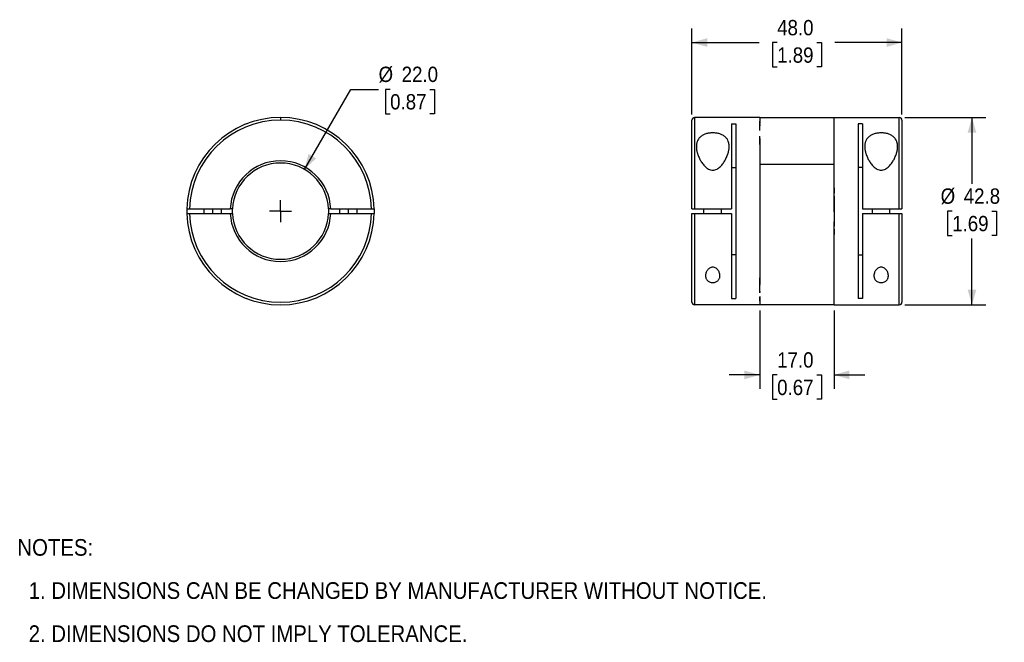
# Model space of a CAD drawing. Header units: millimetres. Extents: x 6 to 432, y 0 to 272.
# Tile 1 of 3: x 10 to 235, y 12 to 154. Entities that reach past the tile are written whole.
import ezdxf

# ---------------------------------------------------------------- set-up
doc = ezdxf.new("R2010")
doc.units = ezdxf.units.MM
doc.linetypes.add('SLD-Center', pattern=[19.05, 15.24, -1.27, 1.27, -1.27])
doc.linetypes.add('SLD-Solid', pattern=[0])
doc.layers.add('CENTER', color=40, linetype='SLD-Center')
doc.layers.add('DIMENSIONS', color=140, linetype='SLD-Solid', lineweight=25)
doc.layers.add('TEXT', color=140, linetype='SLD-Solid', lineweight=25)
doc.styles.add('SLDTEXTSTYLE0', font='GOTHIC.TTF', dxfattribs={"width": 0.913})
doc.dimstyles.new('SLDDIMSTYLE0', dxfattribs={"dimtxt": 3.5, "dimasz": 3.5, "dimexe": 0, "dimexo": 0.0625, "dimgap": 0.875, "dimtad": 0, "dimtih": 1, "dimtoh": 1, "dimdec": 1, "dimrnd": 1e-09, "dimzin": 4, "dimdsep": 46, "dimtxsty": 'SLDTEXTSTYLE0', "dimsah": 1, "dimcen": 0, "dimadec": 0, "dimazin": 1, "dimtfac": 1, "dimtdec": 1, "dimtofl": 0, "dimtmove": 0, "dimatfit": 3, "dimfxl": 0, "dimfrac": 2, "dimtolj": 1, "dimtzin": 12, "dimarcsym": 0})
doc.dimstyles.new('SLDDIMSTYLE1', dxfattribs={"dimtxt": 3.5, "dimasz": 3.5, "dimexe": 0, "dimexo": 0.0625, "dimgap": 0.875, "dimtad": 0, "dimtih": 1, "dimtoh": 1, "dimdec": 1, "dimrnd": 1e-09, "dimzin": 4, "dimdsep": 46, "dimtxsty": 'SLDTEXTSTYLE0', "dimsah": 1, "dimcen": 0.09, "dimadec": 0, "dimazin": 1, "dimtfac": 1, "dimtdec": 1, "dimtmove": 0, "dimatfit": 0, "dimfxl": 0, "dimfrac": 2, "dimtolj": 1, "dimtzin": 12, "dimarcsym": 0})
doc.dimstyles.new('SLDDIMSTYLE2', dxfattribs={"dimtxt": 3.5, "dimasz": 3.5, "dimexe": 0, "dimexo": 0.0625, "dimgap": 0.875, "dimtad": 0, "dimtih": 1, "dimtoh": 1, "dimdec": 1, "dimrnd": 1e-09, "dimzin": 4, "dimdsep": 46, "dimtxsty": 'SLDTEXTSTYLE0', "dimsah": 1, "dimcen": 0.09, "dimadec": 0, "dimazin": 1, "dimtfac": 1, "dimtdec": 1, "dimtofl": 0, "dimtmove": 0, "dimatfit": 3, "dimfxl": 0, "dimfrac": 2, "dimtolj": 1, "dimtzin": 12, "dimarcsym": 0})
doc.dimstyles.new('SLDDIMSTYLE3', dxfattribs={"dimtxt": 3.5, "dimasz": 3.5, "dimexe": 0, "dimexo": 0.0625, "dimgap": 0.875, "dimtad": 0, "dimtih": 1, "dimtoh": 1, "dimdec": 1, "dimrnd": 1e-09, "dimzin": 12, "dimdsep": 46, "dimtxsty": 'SLDTEXTSTYLE0', "dimsah": 1, "dimcen": 0.09, "dimadec": 0, "dimazin": 3, "dimtfac": 1, "dimtdec": 1, "dimtofl": 0, "dimtmove": 0, "dimatfit": 3, "dimfxl": 0, "dimfrac": 2, "dimtolj": 1, "dimtzin": 12, "dimarcsym": 0})

# ---------------------------------------------------------------- blocks, each defined once
blk = doc.blocks.new('SW_NOTE_0_4')
at = {"layer": 'TEXT', "color": 0, "char_height": 3.81, "attachment_point": 1, "style": 'SLDTEXTSTYLE0'}
for s, insert in [('NOTES:', (0, 4.87)), ('  1. DIMENSIONS CAN BE CHANGED BY MANUFACTURER WITHOUT NOTICE.', (0, -4.99)), ('  2. DIMENSIONS DO NOT IMPLY TOLERANCE.', (0, -14.84))]:
    blk.add_mtext(s, dxfattribs=dict(at, insert=insert))
blk = doc.blocks.new('_D')
at = {"layer": 'DIMENSIONS'}
for p, q in [((74.91, 119.77), (85.47, 138.06)), ((85.47, 138.06), (91.82, 138.06)), ((94.46, 138.06), (93.4, 138.06)), ((93.4, 138.06), (93.4, 132.51)), ((103.51, 138.06), (104.58, 138.06)), ((104.58, 138.06), (104.58, 132.51)), ((93.4, 132.51), (94.46, 132.51)), ((104.58, 132.51), (103.51, 132.51))]:
    blk.add_line(p, q, dxfattribs=at)
blk.add_solid([(74.91, 119.77), (77.53, 122.3), (75.8, 123.3)], dxfattribs=at)
at = {"layer": 'DIMENSIONS', "char_height": 3.5, "attachment_point": 1, "style": 'SLDTEXTSTYLE0'}
for s, insert in [('%%c', (91.82, 143.25)), ('22.0', (97.1, 143.25)), ('0.87', (94.46, 136.98))]:
    blk.add_mtext(s, dxfattribs=dict(at, insert=insert))
blk = doc.blocks.new('SW_CENTERMARKSYMBOL_0')
at = {"layer": 'CENTER', "color": 0}
for q in [(0, 2.54), (-2.54, 0), (0, -2.54), (2.54, 0)]:
    blk.add_line((0, 0), q, dxfattribs=at)
blk = doc.blocks.new('_D_1')
at = {"layer": 'DIMENSIONS'}
for p, q in [((178.96, 87.57), (178.96, 69.67)), ((195.96, 87.57), (195.96, 69.67)), ((178.96, 72.84), (171.96, 72.84)), ((182.93, 72.82), (181.87, 72.82)), ((181.87, 72.82), (181.87, 67.26)), ((191.98, 72.82), (193.05, 72.82)), ((193.05, 72.82), (193.05, 67.26)), ((195.96, 72.84), (202.96, 72.84)), ((181.87, 67.26), (182.93, 67.26)), ((193.05, 67.26), (191.98, 67.26))]:
    blk.add_line(p, q, dxfattribs=at)
for points in [[(178.96, 72.84), (175.46, 73.84), (175.46, 71.84)], [(195.96, 72.84), (199.46, 71.84), (199.46, 73.84)]]:
    blk.add_solid(points, dxfattribs=at)
at = {"layer": 'DIMENSIONS', "char_height": 3.5, "attachment_point": 1, "style": 'SLDTEXTSTYLE0'}
for s, insert in [('17.0', (182.93, 78)), ('0.67', (182.93, 71.73))]:
    blk.add_mtext(s, dxfattribs=dict(at, insert=insert))
blk = doc.blocks.new('_D_2')
at = {"layer": 'DIMENSIONS'}
for p, q in [((163.46, 132.31), (163.46, 151.94)), ((211.46, 132.31), (211.46, 151.94)), ((163.46, 148.76), (178.8, 148.76)), ((182.93, 148.74), (181.87, 148.74)), ((181.87, 148.74), (181.87, 143.18)), ((191.98, 148.74), (193.05, 148.74)), ((193.05, 148.74), (193.05, 143.18)), ((211.46, 148.76), (196.12, 148.76)), ((181.87, 143.18), (182.93, 143.18)), ((193.05, 143.18), (191.98, 143.18))]:
    blk.add_line(p, q, dxfattribs=at)
for points in [[(163.46, 148.76), (166.96, 147.76), (166.96, 149.76)], [(211.46, 148.76), (207.96, 149.76), (207.96, 147.76)]]:
    blk.add_solid(points, dxfattribs=at)
at = {"layer": 'DIMENSIONS', "char_height": 3.5, "attachment_point": 1, "style": 'SLDTEXTSTYLE0'}
for s, insert in [('48.0', (182.93, 153.92)), ('1.89', (182.93, 147.65))]:
    blk.add_mtext(s, dxfattribs=dict(at, insert=insert))
blk = doc.blocks.new('_D_3')
at = {"layer": 'DIMENSIONS'}
for p, q in [((212.13, 131.64), (230.64, 131.64)), ((227.47, 131.64), (227.47, 116.51)), ((222.94, 110.24), (221.87, 110.24)), ((221.87, 110.24), (221.87, 104.69)), ((231.99, 110.24), (233.06, 110.24)), ((233.06, 110.24), (233.06, 104.69)), ((221.87, 104.69), (222.94, 104.69)), ((227.47, 88.84), (227.47, 103.98)), ((233.06, 104.69), (231.99, 104.69)), ((212.13, 88.84), (230.64, 88.84))]:
    blk.add_line(p, q, dxfattribs=at)
for points in [[(227.47, 131.64), (226.47, 128.14), (228.47, 128.14)], [(227.47, 88.84), (228.47, 92.34), (226.47, 92.34)]]:
    blk.add_solid(points, dxfattribs=at)
at = {"layer": 'DIMENSIONS', "char_height": 3.5, "attachment_point": 1, "style": 'SLDTEXTSTYLE0'}
for s, insert in [('%%c', (220.3, 115.43)), ('42.8', (225.58, 115.43)), ('1.69', (222.94, 109.16))]:
    blk.add_mtext(s, dxfattribs=dict(at, insert=insert))

msp = doc.modelspace()

# ---------------------------------------------------------------- linework, layer by layer
for p, q in [((69.41, 131.64), (69.41, 131.04)), ((163.46, 110.74), (163.46, 131.04)), ((164.06, 131.64), (164.06, 110.74)), ((178.96, 131.64), (164.06, 131.64)), ((178.96, 131.64), (178.96, 130.24)), ((195.96, 131.59), (178.96, 131.59)), ((195.96, 113.63), (195.96, 131.64)), ((195.96, 131.64), (210.86, 131.64)), ((210.86, 110.74), (210.86, 131.64)), ((211.46, 131.04), (211.46, 110.74)), ((61.66, 130.19), (61.78, 130.24)), ((172.46, 130.19), (173.46, 130.19)), ((172.46, 130.19), (172.46, 110.74)), ((173.46, 130.19), (173.46, 90.3)), ((178.96, 130.06), (179, 129.75)), ((179, 128.83), (178.99, 128.87)), ((179, 128.64), (179, 128.83)), ((202.46, 130.19), (201.46, 130.19)), ((201.46, 130.19), (201.46, 90.3)), ((202.46, 130.19), (202.46, 110.74)), ((178.99, 127.02), (178.96, 127.14)), ((178.96, 126.85), (178.96, 93.64)), ((172.46, 120.23), (173.46, 120.23)), ((195.96, 120.92), (178.96, 120.92)), ((202.46, 120.23), (201.46, 120.23)), ((195.96, 115.14), (195.95, 115.06)), ((195.91, 112.68), (195.91, 110.05)), ((195.95, 113.17), (195.93, 113.09)), ((48.62, 110.74), (57.92, 110.74)), ((51.91, 110.74), (51.91, 109.74)), ((53.91, 109.74), (53.91, 110.74)), ((55.91, 109.74), (55.91, 110.74)), ((58.42, 110.74), (57.92, 110.74)), ((58.41, 110.24), (58.42, 110.74)), ((80.9, 110.74), (80.4, 110.74)), ((80.4, 110.74), (80.41, 110.24)), ((80.9, 110.74), (90.21, 110.74)), ((82.91, 110.74), (82.91, 109.74)), ((84.91, 109.74), (84.91, 110.74)), ((86.91, 109.74), (86.91, 110.74)), ((164.06, 110.74), (172.46, 110.74)), ((166.21, 109.74), (166.21, 110.74)), ((170.21, 109.74), (170.21, 110.74)), ((195.93, 110.44), (195.91, 110.44)), ((195.93, 110.44), (195.93, 110.05)), ((202.46, 110.74), (210.86, 110.74)), ((204.71, 109.74), (204.71, 110.74)), ((208.71, 109.74), (208.71, 110.74)), ((48.62, 109.74), (57.92, 109.74)), ((57.92, 109.74), (58.42, 109.74)), ((58.42, 109.74), (58.41, 110.24)), ((80.41, 110.24), (80.4, 109.74)), ((80.4, 109.74), (80.9, 109.74)), ((80.9, 109.74), (90.21, 109.74)), ((163.46, 89.44), (163.46, 109.74)), ((164.06, 109.74), (164.06, 88.84)), ((164.06, 109.74), (172.46, 109.74)), ((172.46, 109.74), (172.46, 90.3)), ((195.93, 110.05), (195.91, 110.05)), ((202.46, 109.74), (202.46, 90.3)), ((202.46, 109.74), (210.86, 109.74)), ((210.86, 88.84), (210.86, 109.74)), ((211.46, 109.74), (211.46, 89.44)), ((195.95, 107.32), (195.93, 107.4)), ((195.96, 88.84), (195.96, 106.85)), ((195.95, 105.43), (195.96, 105.34)), ((173.46, 100.26), (172.46, 100.26)), ((201.46, 100.26), (202.46, 100.26)), ((178.99, 93.47), (178.96, 93.35)), ((61.78, 90.25), (61.62, 90.32)), ((172.46, 90.3), (173.46, 90.3)), ((178.96, 90.25), (178.96, 88.84)), ((179, 91.85), (178.99, 91.81)), ((178.99, 91.61), (178.99, 91.81)), ((179, 91.66), (178.99, 91.61)), ((179, 91.66), (179, 91.85)), ((202.46, 90.3), (201.46, 90.3)), ((178.96, 88.84), (164.06, 88.84)), ((178.96, 88.89), (195.96, 88.89)), ((195.96, 88.84), (210.86, 88.84))]:
    msp.add_line(p, q)
at = {"flags": 128}
for points in [[(179, 129.77), (178.99, 129.85), (178.96, 130.24)], [(48.02, 110.74), (48.01, 110.24), (48.02, 109.74)], [(90.81, 110.74), (90.81, 110.24), (90.81, 109.74)], [(179, 90.72), (178.99, 90.64), (178.96, 90.25)]]:
    msp.add_lwpolyline(points, dxfattribs=at)
for centre, radius, start, end in [((69.41, 110.24), 21.4, 90, 178.6612), ((69.41, 110.24), 20.8, 90, 178.6226), ((69.41, 110.24), 21.4, 1.3388, 90), ((69.41, 110.24), 20.8, 1.3774, 90), ((164.06, 131.04), 0.6, 90, 180), ((210.86, 131.04), 0.6, 0, 90), ((69.41, 110.24), 11.5, 2.4919, 177.5081), ((69.41, 110.24), 11, 2.6053, 177.3947), ((69.41, 110.24), 21.4, 181.3388, 270), ((69.41, 110.24), 20.8, 181.3774, 358.6226), ((69.41, 110.24), 11.5, 182.4919, 357.5081), ((69.41, 110.24), 11, 182.6053, 357.3947), ((69.41, 110.24), 21.4, 270, 358.6612), ((164.06, 89.44), 0.6, 180, 270), ((210.86, 89.44), 0.6, 270, 0)]:
    msp.add_arc(centre, radius, start, end)
for points in [[(178.97, 130.66), (178.96, 130.71), (178.96, 130.76), (178.96, 130.81)], [(178.96, 130.06), (178.96, 130.12), (178.96, 130.18), (178.96, 130.24)], [(178.96, 126.85), (178.96, 126.95), (178.96, 127.05), (178.96, 127.14)], [(178.96, 125.48), (178.96, 125.61), (178.96, 125.74), (178.97, 125.87)], [(195.96, 115.58), (195.96, 115.4), (195.95, 115.22), (195.95, 115.03)], [(195.96, 113.63), (195.96, 113.48), (195.96, 113.32), (195.95, 113.17)], [(195.95, 107.32), (195.96, 107.17), (195.96, 107.01), (195.96, 106.85)], [(195.95, 105.45), (195.95, 105.27), (195.96, 105.09), (195.96, 104.91)], [(178.97, 94.62), (178.96, 94.75), (178.96, 94.88), (178.96, 95.01)], [(178.96, 93.35), (178.96, 93.44), (178.96, 93.54), (178.96, 93.64)], [(178.96, 89.67), (178.96, 89.72), (178.96, 89.78), (178.97, 89.83)]]:
    msp.add_open_spline(points, degree=3)
for points, knots in [([(179, 129.83), (179, 129.88), (179, 129.98), (179, 130.13), (178.99, 130.3), (178.98, 130.45), (178.97, 130.57), (178.97, 130.63), (178.97, 130.66)], [0, 0, 0, 0, 0.152025, 0.319274, 0.500001, 0.749892, 0.887998, 1, 1, 1, 1]), ([(178.99, 128.87), (178.99, 128.95), (178.99, 129.09), (178.99, 129.3), (178.98, 129.51), (178.98, 129.7), (178.97, 129.89), (178.97, 130.01), (178.96, 130.06)], [0, 0, 0, 0, 0.1651432, 0.3308934, 0.4972523, 0.6642219, 0.8318039, 1, 1, 1, 1]), ([(171.96, 125), (171.96, 125.06), (171.95, 125.19), (171.94, 125.37), (171.92, 125.55), (171.89, 125.71), (171.85, 125.88), (171.81, 126.03), (171.71, 126.32), (171.5, 126.73), (171.08, 127.21), (170.52, 127.61), (169.82, 127.91), (169.04, 128.09), (168.21, 128.15), (167.38, 128.09), (166.59, 127.91), (165.89, 127.61), (165.33, 127.21), (164.92, 126.72), (164.69, 126.29), (164.57, 125.91), (164.51, 125.63), (164.46, 125.32), (164.46, 125.11), (164.46, 125)], [0, 0, 0, 0, 0.0191863, 0.0379189, 0.0562016, 0.074038, 0.0914323, 0.1083889, 0.1249125, 0.1895712, 0.2499221, 0.315902, 0.3787844, 0.4396458, 0.4996718, 0.5598896, 0.6209413, 0.6840248, 0.7502279, 0.8105665, 0.8752208, 0.9043895, 0.9348938, 0.9667571, 1, 1, 1, 1]), ([(178.97, 125.87), (178.97, 125.93), (178.97, 126.07), (178.98, 126.33), (178.99, 126.66), (179, 127.04), (179, 127.28), (179, 127.4)], [0, 0, 0, 0, 0.117097, 0.25011, 0.500004, 0.750969, 1, 1, 1, 1]), ([(210.46, 125), (210.46, 125.06), (210.45, 125.19), (210.44, 125.37), (210.42, 125.54), (210.39, 125.71), (210.35, 125.88), (210.31, 126.03), (210.21, 126.32), (210, 126.72), (209.58, 127.21), (209.03, 127.61), (208.33, 127.91), (207.55, 128.09), (206.72, 128.15), (205.89, 128.09), (205.1, 127.91), (204.39, 127.61), (203.84, 127.21), (203.42, 126.73), (203.19, 126.29), (203.07, 125.92), (203.01, 125.63), (202.96, 125.32), (202.96, 125.11), (202.96, 125)], [0, 0, 0, 0, 0.019162, 0.037871, 0.056131, 0.073947, 0.09132, 0.108258, 0.124763, 0.189366, 0.249666, 0.315593, 0.378424, 0.439233, 0.499199, 0.559444, 0.620514, 0.68361, 0.749822, 0.810182, 0.874856, 0.904105, 0.934697, 0.966655, 1, 1, 1, 1]), ([(164.46, 125), (164.46, 124.94), (164.46, 124.82), (164.47, 124.62), (164.49, 124.42), (164.53, 124.2), (164.57, 123.97), (164.63, 123.72), (164.7, 123.46), (164.81, 123.12), (164.97, 122.71), (165.16, 122.28), (165.43, 121.76), (165.83, 121.14), (166.34, 120.53), (166.83, 120.1), (167.25, 119.83), (167.71, 119.64), (168.21, 119.57), (168.72, 119.64), (169.18, 119.83), (169.6, 120.11), (170.08, 120.53), (170.59, 121.14), (170.98, 121.76), (171.25, 122.28), (171.45, 122.71), (171.61, 123.12), (171.74, 123.52), (171.83, 123.9), (171.91, 124.3), (171.95, 124.67), (171.96, 124.89), (171.96, 125)], [0, 0, 0, 0, 0.01515, 0.031197, 0.048142, 0.065989, 0.084737, 0.104388, 0.124943, 0.147885, 0.187077, 0.222626, 0.249727, 0.312149, 0.374862, 0.408398, 0.437658, 0.470375, 0.50044, 0.530425, 0.563114, 0.592305, 0.625759, 0.688313, 0.750423, 0.777446, 0.812875, 0.852162, 0.875134, 0.910486, 0.943076, 0.972912, 1, 1, 1, 1]), ([(202.96, 125), (202.96, 124.94), (202.96, 124.82), (202.97, 124.62), (202.99, 124.42), (203.03, 124.2), (203.07, 123.97), (203.13, 123.73), (203.2, 123.46), (203.31, 123.12), (203.47, 122.71), (203.66, 122.28), (203.93, 121.76), (204.32, 121.14), (204.83, 120.53), (205.32, 120.11), (205.74, 119.83), (206.2, 119.64), (206.71, 119.57), (207.22, 119.64), (207.68, 119.83), (208.1, 120.11), (208.58, 120.53), (209.09, 121.15), (209.48, 121.77), (209.75, 122.28), (209.95, 122.71), (210.11, 123.12), (210.24, 123.53), (210.33, 123.9), (210.41, 124.3), (210.45, 124.67), (210.46, 124.89), (210.46, 125)], [0, 0, 0, 0, 0.015125, 0.031142, 0.048053, 0.06586, 0.084563, 0.104164, 0.124664, 0.147734, 0.187275, 0.222576, 0.249535, 0.311645, 0.374456, 0.408017, 0.437297, 0.470098, 0.500217, 0.530243, 0.562969, 0.5922, 0.625708, 0.688289, 0.750597, 0.777643, 0.813167, 0.852203, 0.875202, 0.910531, 0.943103, 0.972923, 1, 1, 1, 1]), ([(195.95, 115.03), (195.95, 114.94), (195.94, 114.75), (195.93, 114.36), (195.92, 113.86), (195.91, 113.27), (195.91, 112.87), (195.91, 112.68)], [0, 0, 0, 0, 0.117097, 0.25011, 0.500004, 0.750969, 1, 1, 1, 1]), ([(195.95, 113.17), (195.95, 113.01), (195.94, 112.71), (195.94, 112.25), (195.93, 111.8), (195.93, 111.35), (195.93, 110.89), (195.93, 110.59), (195.93, 110.44)], [0, 0, 0, 0, 0.168196, 0.335778, 0.502748, 0.669107, 0.834857, 1, 1, 1, 1]), ([(48.02, 110.74), (48.02, 110.74), (48.02, 110.74), (48.04, 110.74), (48.06, 110.74), (48.1, 110.74), (48.15, 110.74), (48.22, 110.74), (48.3, 110.74), (48.4, 110.74), (48.5, 110.74), (48.58, 110.74), (48.62, 110.74)], [0, 0, 0, 0, 0.078647, 0.1620407, 0.2501807, 0.3430667, 0.4406981, 0.5430739, 0.6501932, 0.7620549, 0.8786576, 1, 1, 1, 1]), ([(90.21, 110.74), (90.23, 110.74), (90.28, 110.74), (90.36, 110.74), (90.42, 110.74), (90.49, 110.74), (90.55, 110.74), (90.6, 110.74), (90.65, 110.74), (90.69, 110.74), (90.72, 110.74), (90.75, 110.74), (90.77, 110.74), (90.79, 110.74), (90.8, 110.74), (90.8, 110.74), (90.81, 110.74), (90.81, 110.74)], [0, 0, 0, 0, 0.081442, 0.160773, 0.237994, 0.313105, 0.386104, 0.456993, 0.525771, 0.592438, 0.656994, 0.719439, 0.779773, 0.837996, 0.894108, 0.948109, 1, 1, 1, 1]), ([(163.46, 110.74), (163.46, 110.74), (163.46, 110.74), (163.47, 110.74), (163.5, 110.74), (163.53, 110.74), (163.56, 110.74), (163.6, 110.74), (163.65, 110.74), (163.7, 110.74), (163.75, 110.74), (163.8, 110.74), (163.85, 110.74), (163.91, 110.74), (163.96, 110.74), (164.01, 110.74), (164.04, 110.74), (164.06, 110.74)], [0, 0, 0, 0, 0.081442, 0.160773, 0.237994, 0.313105, 0.386104, 0.456993, 0.525771, 0.592438, 0.656994, 0.719439, 0.779773, 0.837996, 0.894108, 0.948109, 1, 1, 1, 1]), ([(210.86, 110.74), (210.88, 110.74), (210.93, 110.74), (211.01, 110.74), (211.09, 110.74), (211.17, 110.74), (211.24, 110.74), (211.31, 110.74), (211.37, 110.74), (211.42, 110.74), (211.45, 110.74), (211.46, 110.74), (211.46, 110.74)], [0, 0, 0, 0, 0.078647, 0.162041, 0.250181, 0.343067, 0.440698, 0.543074, 0.650193, 0.762055, 0.878658, 1, 1, 1, 1]), ([(48.02, 109.74), (48.02, 109.74), (48.02, 109.74), (48.04, 109.74), (48.07, 109.74), (48.12, 109.74), (48.19, 109.74), (48.28, 109.74), (48.39, 109.74), (48.5, 109.74), (48.58, 109.74), (48.62, 109.74)], [0, 0, 0, 0, 0.082256, 0.165087, 0.249909, 0.374341, 0.500282, 0.623239, 0.750655, 0.875402, 1, 1, 1, 1]), ([(90.21, 109.74), (90.23, 109.74), (90.28, 109.74), (90.36, 109.74), (90.45, 109.74), (90.54, 109.74), (90.63, 109.74), (90.71, 109.74), (90.76, 109.74), (90.8, 109.74), (90.8, 109.74), (90.81, 109.74)], [0, 0, 0, 0, 0.0822149, 0.16495, 0.2496124, 0.3739956, 0.5000122, 0.6231258, 0.7504294, 0.8751588, 1, 1, 1, 1]), ([(163.46, 109.74), (163.46, 109.74), (163.46, 109.74), (163.48, 109.74), (163.51, 109.74), (163.56, 109.74), (163.63, 109.74), (163.72, 109.74), (163.83, 109.74), (163.94, 109.74), (164.02, 109.74), (164.06, 109.74)], [0, 0, 0, 0, 0.0822149, 0.16495, 0.2496124, 0.3739956, 0.5000122, 0.6231258, 0.7504294, 0.8751588, 1, 1, 1, 1]), ([(195.93, 110.05), (195.93, 109.9), (195.93, 109.6), (195.93, 109.14), (195.93, 108.69), (195.94, 108.23), (195.94, 107.78), (195.95, 107.47), (195.95, 107.32)], [0, 0, 0, 0, 0.165143, 0.330893, 0.497252, 0.664222, 0.831804, 1, 1, 1, 1]), ([(210.86, 109.74), (210.88, 109.74), (210.94, 109.74), (211.01, 109.74), (211.1, 109.74), (211.19, 109.74), (211.28, 109.74), (211.36, 109.74), (211.41, 109.74), (211.45, 109.74), (211.46, 109.74), (211.46, 109.74)], [0, 0, 0, 0, 0.082256, 0.165087, 0.249909, 0.374341, 0.500282, 0.623239, 0.750655, 0.875402, 1, 1, 1, 1]), ([(195.91, 107.81), (195.91, 107.69), (195.91, 107.44), (195.92, 107.04), (195.92, 106.57), (195.93, 106.13), (195.94, 105.74), (195.95, 105.54), (195.95, 105.45)], [0, 0, 0, 0, 0.152025, 0.319274, 0.500001, 0.749892, 0.887998, 1, 1, 1, 1]), ([(195.96, 99.27), (195.96, 99.27), (195.95, 99.28), (195.92, 99.3), (195.92, 99.3)], [0, 0, 0, 0, 0.7357271, 1, 1, 1, 1]), ([(169.86, 95.49), (169.86, 95.53), (169.85, 95.63), (169.83, 95.8), (169.8, 95.96), (169.71, 96.26), (169.56, 96.6), (169.3, 96.92), (169.12, 97.09), (168.91, 97.25), (168.62, 97.4), (168.21, 97.47), (167.8, 97.4), (167.45, 97.22), (167.16, 96.97), (166.95, 96.71), (166.77, 96.41), (166.68, 96.18), (166.61, 95.96), (166.58, 95.8), (166.56, 95.63), (166.56, 95.53), (166.56, 95.49)], [0, 0, 0, 0, 0.027939, 0.062498, 0.104782, 0.124616, 0.249413, 0.312014, 0.344568, 0.374751, 0.441047, 0.50001, 0.558954, 0.625259, 0.682349, 0.750391, 0.805377, 0.875188, 0.895118, 0.937576, 0.972089, 1, 1, 1, 1]), ([(208.36, 95.49), (208.36, 95.53), (208.35, 95.63), (208.33, 95.81), (208.3, 95.96), (208.24, 96.18), (208.14, 96.41), (207.97, 96.71), (207.75, 96.97), (207.46, 97.22), (207.12, 97.4), (206.71, 97.47), (206.3, 97.4), (205.95, 97.22), (205.66, 96.97), (205.45, 96.71), (205.27, 96.41), (205.18, 96.18), (205.11, 95.96), (205.08, 95.81), (205.06, 95.64), (205.06, 95.53), (205.06, 95.49)], [0, 0, 0, 0, 0.027751, 0.062438, 0.10529, 0.124927, 0.194632, 0.249567, 0.317692, 0.374853, 0.44104, 0.499908, 0.558797, 0.62501, 0.682061, 0.750047, 0.805009, 0.874732, 0.894779, 0.937176, 0.972055, 1, 1, 1, 1]), ([(166.56, 95.49), (166.56, 95.45), (166.56, 95.37), (166.57, 95.25), (166.59, 95.14), (166.62, 95.04), (166.67, 94.88), (166.76, 94.68), (166.99, 94.37), (167.35, 94.1), (167.82, 93.96), (168.2, 93.92), (168.59, 93.96), (169.06, 94.1), (169.42, 94.36), (169.65, 94.68), (169.76, 94.9), (169.82, 95.11), (169.85, 95.29), (169.86, 95.42), (169.86, 95.49)], [0, 0, 0, 0, 0.027976, 0.054444, 0.079407, 0.102868, 0.124833, 0.190683, 0.249889, 0.374438, 0.438342, 0.499546, 0.560906, 0.624966, 0.749448, 0.80861, 0.874416, 0.912059, 0.953914, 1, 1, 1, 1]), ([(179, 93.09), (179, 93.16), (179, 93.32), (179, 93.56), (178.99, 93.86), (178.98, 94.16), (178.97, 94.42), (178.97, 94.56), (178.97, 94.62)], [0, 0, 0, 0, 0.151901, 0.319211, 0.500001, 0.749892, 0.888209, 1, 1, 1, 1]), ([(205.06, 95.49), (205.06, 95.45), (205.06, 95.37), (205.07, 95.25), (205.09, 95.14), (205.12, 95.04), (205.17, 94.88), (205.26, 94.68), (205.49, 94.37), (205.85, 94.1), (206.32, 93.96), (206.71, 93.92), (207.09, 93.96), (207.57, 94.1), (207.92, 94.37), (208.15, 94.68), (208.26, 94.9), (208.32, 95.11), (208.35, 95.29), (208.36, 95.42), (208.36, 95.49)], [0, 0, 0, 0, 0.027933, 0.054361, 0.079288, 0.102717, 0.124653, 0.19057, 0.24983, 0.374516, 0.43848, 0.499743, 0.561162, 0.625296, 0.749912, 0.809129, 0.875009, 0.912487, 0.954145, 1, 1, 1, 1]), ([(178.99, 91.81), (178.99, 91.89), (178.99, 92.04), (178.99, 92.29), (178.98, 92.54), (178.98, 92.8), (178.97, 93.07), (178.97, 93.25), (178.96, 93.35)], [0, 0, 0, 0, 0.165143, 0.330893, 0.497252, 0.664222, 0.831804, 1, 1, 1, 1]), ([(178.97, 89.83), (178.97, 89.86), (178.97, 89.92), (178.98, 90.04), (178.99, 90.22), (179, 90.43), (179, 90.59), (179, 90.66)], [0, 0, 0, 0, 0.111768, 0.25011, 0.500004, 0.766221, 1, 1, 1, 1])]:
    msp.add_open_spline(points, degree=3, knots=knots)

# ---------------------------------------------------------------- block references
at = {"layer": 'CENTER'}
msp.add_blockref('SW_CENTERMARKSYMBOL_0', (69.41, 110.24), dxfattribs=at)
at = {"layer": 'TEXT'}
msp.add_blockref('SW_NOTE_0_4', (9.26, 30.46), dxfattribs=at)

# ---------------------------------------------------------------- dimensions: what is measured, and where the dimension line sits
at = {"layer": 'DIMENSIONS'}
for base, p1, p2, dimstyle, picture, middle in [((211.46, 148.76), (163.46, 131.04), (211.46, 131.04), 'SLDDIMSTYLE2', '_D_2', (187.46, 148.76)), ((195.96, 72.84), (178.96, 88.84), (195.96, 88.84), 'SLDDIMSTYLE1', '_D_1', (187.46, 72.84))]:
    dim = msp.add_linear_dim(base=base, p1=p1, p2=p2, dimstyle=dimstyle, dxfattribs=at)
    dim.commit()
    dim.dimension.update_dxf_attribs({"geometry": picture, "text_midpoint": middle, "dimtype": 160})
dim = msp.add_diameter_dim_2p(p1=(63.91, 100.72), p2=(74.91, 119.77), dimstyle='SLDDIMSTYLE0', dxfattribs=at)
dim.commit()
dim.dimension.update_dxf_attribs({"geometry": '_D', "text_midpoint": (98.99, 138.06), "dimtype": 163})
dim = msp.add_linear_dim(base=(227.47, 88.84), p1=(210.86, 131.64), p2=(210.86, 88.84), angle=90, text='%%c<>', dimstyle='SLDDIMSTYLE3', dxfattribs=at)
dim.commit()
dim.dimension.update_dxf_attribs({"geometry": '_D_3', "text_midpoint": (227.47, 110.24), "dimtype": 160})

doc.saveas('drawing.dxf')
